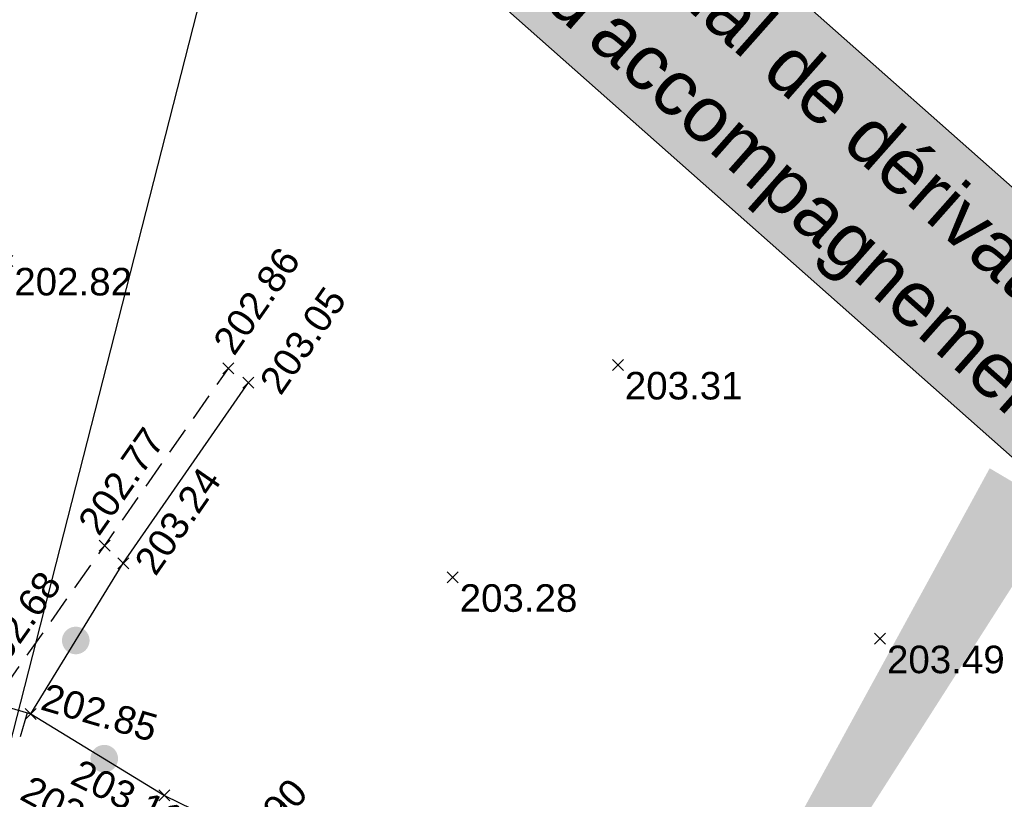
# Model space of a CAD drawing. Extents: x 1616800 to 1632437, y 2248456 to 2251974.
# Tile 219 of 256: x 1618008 to 1618044, y 2251527 to 2251556. Entities that reach past the tile are written whole.
import ezdxf
from ezdxf import colors
from ezdxf.entities.mleader import LeaderData, LeaderLine
from ezdxf.enums import TextEntityAlignment as Align
from ezdxf.math import Vec2, Vec3

# ---------------------------------------------------------------- set-up
doc = ezdxf.new("R2010")
doc.units = 0
doc.header["$LTSCALE"] = 2
doc.header["$PDMODE"] = 3
doc.header["$PDSIZE"] = 0.2
doc.linetypes.add('DISCONTINUOUS', pattern=[0.75, 0.5, -0.25])
doc.layers.get('0').update_dxf_attribs({"linetype": 'CONTINUOUS'})
for name, color, linetype in [('02-PAP-EP TEXTE POUR 2000°', 3, 'CONTINUOUS'), ('09-PAP ECLAIRAGE PROJET', 6, 'CONTINUOUS'), ('X-PTS TOPO-TEXTE TOPOALT', 8, 'CONTINUOUS'), ('X-PTS TOPO-TOPOPOINT', 8, 'CONTINUOUS'), ('Y-FDP TOPO-TOP_BARBULE', 8, 'CONTINUOUS'), ('Y-FDP TOPO-TOP_CLOTURE', 8, 'CONTINUOUS'), ('Y-FDP TOPO-TOP_TALUS', 8, 'CONTINUOUS'), ('Y-FDP TOPO-TOP_TALUS_PIED', 8, 'CONTINUOUS')]:
    doc.layers.add(name, color=color, linetype=linetype)
doc.styles.get("Standard").update_dxf_attribs({"font": 'arial.ttf'})

# ---------------------------------------------------------------- blocks, each defined once
blk = doc.blocks.new('TCPOINT')
at = {"color": 0}
blk.add_point((0, 0), dxfattribs=at)
at = {"layer": 'X-PTS TOPO-TEXTE TOPOALT'}
blk.add_attdef('ALT', text='', height=0.75, dxfattribs=at).set_placement((0.25, -0.25), align=Align.TOP_LEFT)
blk = doc.blocks.new('TCPOINT_2')
at = {"color": 0}
blk.add_point((0, 0), dxfattribs=at)
at = {"layer": 'X-PTS TOPO-TEXTE TOPOALT'}
blk.add_attdef('ALT', (0.25, 0.25), '', height=0.75, dxfattribs=at)
blk = doc.blocks.new('GeoRond')
at = {"const_width": 0.499}
blk.add_lwpolyline([(-0.2505, 0, 1), (0.2505, 0, 1)], format="xyb", close=True, dxfattribs=at)

msp = doc.modelspace()

# ---------------------------------------------------------------- linework, layer by layer
at = {"layer": '02-PAP-EP TEXTE POUR 2000°', "elevation": 199.9526, "flags": 128}
msp.add_lwpolyline([(1618044.394, 2251538.5473, 3, 0, 0), (1618022.1237, 2251500.8842, 0, 0, 0)], format="xyseb", dxfattribs=at)
at = {"layer": 'Y-FDP TOPO-TOP_BARBULE'}
msp.add_line((1618008.1863, 2251530.4343), (1618007.9333, 2251529.5684), dxfattribs=at)
at = {"layer": 'Y-FDP TOPO-TOP_CLOTURE', "elevation": 201.34, "flags": 128}
for points in [[(1618011.6686, 2251535.865), (1618016.2076, 2251542.419)], [(1618008.3106, 2251530.398), (1618011.6686, 2251535.865)], [(1618008.3106, 2251530.398), (1618013.1636, 2251527.44), (1618030.6426, 2251518.904), (1618034.0926, 2251517.573), (1618039.5596, 2251522.341)]]:
    msp.add_lwpolyline(points, dxfattribs=at)
at = {"layer": 'Y-FDP TOPO-TOP_TALUS', "elevation": 201.34, "flags": 128}
msp.add_lwpolyline([(1617954.3402, 2251555.2024), (1617957.5096, 2251553.334), (1617969.6686, 2251545.927), (1617983.2576, 2251540.69), (1618000.4706, 2251532.688), (1618008.3106, 2251530.398)], dxfattribs=at)
at = {"layer": 'Y-FDP TOPO-TOP_TALUS_PIED', "linetype": 'DISCONTINUOUS', "elevation": 201.34, "flags": 128}
msp.add_lwpolyline([(1618007.3216, 2251531.299), (1618010.9956, 2251536.507), (1618015.4866, 2251542.937)], dxfattribs=at)

# ---------------------------------------------------------------- block references
at = {"layer": 'X-PTS TOPO-TOPOPOINT'}
ref = msp.add_blockref('TCPOINT', (1618015.4866, 2251542.937, 202.86), dxfattribs=dict(at, rotation=55.06782676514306))
ref.add_attrib('ALT', '202.86', dxfattribs={"layer": 'X-PTS TOPO-TEXTE TOPOALT', "height": 1, "rotation": 55.06783}).set_placement((1618014.8699, 2251543.9246, 202.86), align=Align.TOP_LEFT)
ref = msp.add_blockref('TCPOINT', (1618007.4646, 2251546.833, 202.82), dxfattribs=at)
ref.add_attrib('ALT', '202.82', dxfattribs={"layer": 'X-PTS TOPO-TEXTE TOPOALT', "height": 1, "rotation": 0}).set_placement((1618007.7146, 2251546.583, 202.82), align=Align.TOP_LEFT)
ref = msp.add_blockref('TCPOINT', (1618016.2076, 2251542.419, 203.05), dxfattribs=dict(at, rotation=55.29530128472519))
ref.add_attrib('ALT', '203.05', dxfattribs={"layer": 'X-PTS TOPO-TEXTE TOPOALT', "height": 1, "rotation": 55.2953}).set_placement((1618016.5555, 2251542.4822, 203.05), align=Align.TOP_LEFT)
ref = msp.add_blockref('TCPOINT', (1618029.6156, 2251543.058, 203.31), dxfattribs=at)
ref.add_attrib('ALT', '203.31', dxfattribs={"layer": 'X-PTS TOPO-TEXTE TOPOALT', "height": 1, "rotation": 360}).set_placement((1618029.8656, 2251542.808, 203.31), align=Align.TOP_LEFT)
ref = msp.add_blockref('TCPOINT', (1618010.9956, 2251536.507, 202.77), dxfattribs=dict(at, rotation=55.06782686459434))
ref.add_attrib('ALT', '202.77', dxfattribs={"layer": 'X-PTS TOPO-TEXTE TOPOALT', "height": 1, "rotation": 55.06783}).set_placement((1618009.9649, 2251537.3818, 202.77), align=Align.TOP_LEFT)
ref = msp.add_blockref('TCPOINT', (1618011.6686, 2251535.865, 203.24), dxfattribs=dict(at, rotation=55.2953012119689))
ref.add_attrib('ALT', '203.24', dxfattribs={"layer": 'X-PTS TOPO-TEXTE TOPOALT', "height": 1, "rotation": 55.2953}).set_placement((1618012.0165, 2251535.9282, 203.24), align=Align.TOP_LEFT)
ref = msp.add_blockref('TCPOINT', (1618007.3216, 2251531.299, 202.68), dxfattribs=dict(at, rotation=54.79882361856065))
ref.add_attrib('ALT', '202.68', dxfattribs={"layer": 'X-PTS TOPO-TEXTE TOPOALT', "height": 1, "rotation": 54.79882}).set_placement((1618006.1886, 2251532.1843, 202.68), align=Align.TOP_LEFT)
ref = msp.add_blockref('TCPOINT', (1618023.6226, 2251535.351, 203.28), dxfattribs=at)
ref.add_attrib('ALT', '203.28', dxfattribs={"layer": 'X-PTS TOPO-TEXTE TOPOALT', "height": 1, "rotation": 0}).set_placement((1618023.8726, 2251535.101, 203.28), align=Align.TOP_LEFT)
ref = msp.add_blockref('TCPOINT', (1618039.1266, 2251533.123, 203.49), dxfattribs=at)
ref.add_attrib('ALT', '203.49', dxfattribs={"layer": 'X-PTS TOPO-TEXTE TOPOALT', "height": 1, "rotation": 0}).set_placement((1618039.3766, 2251532.873, 203.49), align=Align.TOP_LEFT)
ref = msp.add_blockref('TCPOINT_2', (1618008.3106, 2251530.398, 202.85), dxfattribs=dict(at, rotation=343.717347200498))
ref.add_attrib('ALT', '202.85', (1618008.6207, 2251530.5679, 202.85), dxfattribs={"layer": 'X-PTS TOPO-TEXTE TOPOALT', "height": 1, "rotation": 343.71735})
ref = msp.add_blockref('TCPOINT', (1618013.1636, 2251527.44, 203.11), dxfattribs=dict(at, rotation=333.9710847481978))
ref.add_attrib('ALT', '203.11', dxfattribs={"layer": 'X-PTS TOPO-TEXTE TOPOALT', "height": 1, "rotation": 333.97108}).set_placement((1618010.1313, 2251528.791, 203.11), align=Align.TOP_LEFT)
ref = msp.add_blockref('TCPOINT', (1618012.1236, 2251525.36, 202.83), dxfattribs=dict(at, rotation=331.4467559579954))
ref.add_attrib('ALT', '202.83', dxfattribs={"layer": 'X-PTS TOPO-TEXTE TOPOALT', "height": 1, "rotation": 331.44676}).set_placement((1618008.3394, 2251528.2017, 202.83), align=Align.TOP_LEFT)
ref = msp.add_blockref('TCPOINT', (1618014.4346, 2251525.003, 202.9), dxfattribs=dict(at, rotation=47.08436841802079))
ref.add_attrib('ALT', '202.90', dxfattribs={"layer": 'X-PTS TOPO-TEXTE TOPOALT', "height": 1, "rotation": 47.08437}).set_placement((1618014.7879, 2251525.0159, 202.9), align=Align.TOP_LEFT)
at = {"layer": 'Y-FDP TOPO-TOP_CLOTURE'}
for p, rotation in [((1618009.9462, 2251533.0608), 58.44047097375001), ((1618010.979, 2251528.7716), 328.6368616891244)]:
    msp.add_blockref('GeoRond', p, dxfattribs=dict(at, rotation=rotation))

# ---------------------------------------------------------------- texts
at = {"layer": '02-PAP-EP TEXTE POUR 2000°', "insert": (1618012.6328, 2251575.9147, 199.9526), "char_height": 2, "attachment_point": 1, "rotation": 318.43714, "bg_fill": 17, "box_fill_scale": 1.5, "bg_fill_color": 255, "bg_fill_transparency": 0}
msp.add_mtext_dynamic_manual_height_columns("Rejet des EP dans canal de dérivation tête de buse et cunette d'accompagnement", width=55.522523, gutter_width=12.5, heights=[0], dxfattribs=at)

# ---------------------------------------------------------------- leaders
at = {"layer": '09-PAP ECLAIRAGE PROJET'}
ml = msp.add_multileader_mtext('Standard', dxfattribs=at)
ml.set_content("\\pxt11,12;RACCORDEMENTS SUR ARMOIRE D'ECLAIRAGE DANS LE POSTE DE TRANSFORMATION", color=256)
ml.set_leader_properties()
ml.build(insert=Vec2(0, 0))
ml.multileader.update_dxf_attribs({"text_right_attachment_type": 6, "dogleg_length": 0.36, "arrow_head_size": 2, "scale": 0.5})
ctx = ml.context
ctx.base_point, ctx.scale, ctx.char_height, ctx.arrow_head_size, ctx.landing_gap_size, ctx.plane_origin, ctx.plane_x_axis, ctx.plane_y_axis = Vec3(1617993.2217, 2251594.8572), 0.5, 2, 2, 1, Vec3(1617718.8407, 2251855.6538), Vec3(0.7549808, -0.6557469), Vec3(0.6557469, 0.7549808)
ctx.right_attachment = 6
notes = []
notes.append((ctx, [(1, (1, 1, 0), (1618018.2787, 2251571.2619), (-0.7549808, 0.6557469), 0.18, [(0, [(1617996.8263, 2251487.2854)], 0, [])])]))
ctx.mtext.insert, ctx.mtext.text_direction, ctx.mtext.rotation, ctx.mtext.width, ctx.mtext.flow_direction = Vec3(1617994.6436, 2251594.9693), Vec3(0.7549808, -0.6557469), 5.5680138, 40.470438, 5
for ctx, leaders in notes:
    for number, flags, end, landing, length, lines in leaders:
        leader = LeaderData()
        leader.index, (leader.has_last_leader_line, leader.has_dogleg_vector, leader.attachment_direction) = number, flags
        leader.last_leader_point, leader.dogleg_vector, leader.dogleg_length = Vec3(end), Vec3(landing), length
        for number, points, colour, breaks in lines:
            line = LeaderLine()
            line.index, line.vertices, line.color, line.breaks = number, Vec3.list(points), colors.encode_raw_color(colour), breaks
            leader.lines.append(line)
        ctx.leaders.append(leader)

doc.saveas('drawing.dxf')
